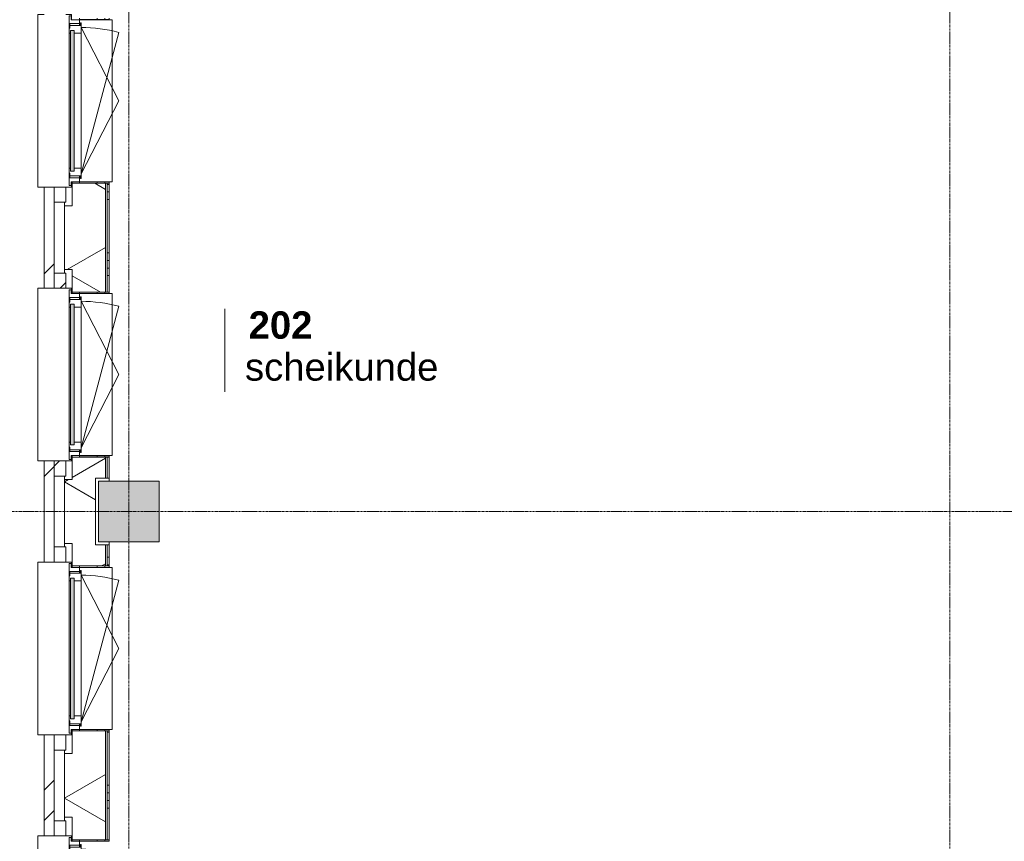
# Model space of a CAD drawing. Header units: millimetres. Extents: x -6115 to 78411, y -6358 to 59618.
# Tile 4 of 99: x -718 to 5758, y 3232 to 8632. Entities that reach past the tile are written whole.
import ezdxf

# ---------------------------------------------------------------- set-up
doc = ezdxf.new("R2010")
doc.units = ezdxf.units.MM
doc.linetypes.add('stramien', pattern=[22.225, 12.7, -3.175, 3.175, -3.175])
for name, color, linetype, lineweight in [('00_Algemeen', 7, 'Continuous', 35), ('05_Bouwplaatsvoorzieningen', 7, 'Continuous', 9), ('22_Metselwerk', 7, 'Continuous', 9), ('25_Metaalconstructiewerk', 7, 'Continuous', 9), ('30_Kozijnen-ramen-deuren', 7, 'Continuous', 9), ('42_Dekvloeren en vloersystemen', 7, 'Continuous', 9)]:
    doc.layers.add(name, color=color, linetype=linetype, lineweight=lineweight)
doc.styles.add('Arial_1', font='arial.ttf', dxfattribs={"height": 180})
doc.styles.add('Arial_B', font='arialbd.ttf', dxfattribs={"height": 180})
pattern_1 = [(45, (400, -3e-13), (-565.685, 565.685), []), (45, (600, -4e-13), (-565.685, 565.685), [])]

# ---------------------------------------------------------------- blocks, each defined once
blk = doc.blocks.new('Direct Shape - 2410-10368 v1 - IFC-model constructie _zonder onderbouw_ _MM21228_-1202395-02 tweede verdieping overzicht')
at = {"layer": '25_Metaalconstructiewerk'}
blk.add_hatch(color=256, dxfattribs=at).paths.add_polyline_path([(-200, -200), (200, -200), (200, 200), (-200, 200), (-200, 5.9)])
for p, q in [((200, 200), (-200, 200)), ((-200, 200), (-200, -200)), ((200, -200), (200, 200)), ((-200, -200), (200, -200))]:
    blk.add_line(p, q, dxfattribs=at)
blk = doc.blocks.new('Direct Shape - NLRS_28_SC_TLB_kolom vierkant prefab_gen_AT_kolom vierkant_gen_lxb 400x400_800366-1202410-02 tweede verdieping overzicht')
blk.add_blockref('Direct Shape - 2410-10368 v1 - IFC-model constructie _zonder onderbouw_ _MM21228_-1202395-02 tweede verdieping overzicht', (0, 0))
blk = doc.blocks.new('2410-10368 v1 - IFC-model constructie _zonder onderbouw_ _MM21228__ifc-1-02 tweede verdieping overzicht')
at = {"layer": '25_Metaalconstructiewerk', "lineweight": 9}
blk.add_blockref('Direct Shape - NLRS_28_SC_TLB_kolom vierkant prefab_gen_AT_kolom vierkant_gen_lxb 400x400_800366-1202410-02 tweede verdieping overzicht', (0, 5400), dxfattribs=at)
blk = doc.blocks.new('31_AEE_kozijnen_KA1_CS77 - AEE_CS 77_Raam merk A1-6832846-02 tweede verdieping overzicht')
at = {"layer": '30_Kozijnen-ramen-deuren', "true_color": 0xcccccc}
blk.add_hatch(color=254, dxfattribs=at).paths.add_polyline_path([(-462.5, -231.3), (462.5, -231.3), (462.5, -207.3), (-462.5, -207.3)])
at = {"layer": '30_Kozijnen-ramen-deuren'}
for p, q in [((-481.5, -199.5), (-557.5, -199.5)), ((-557.5, -199.5), (-557.5, -212.3)), ((-557.5, -212.3), (-532.5, -212.3)), ((-532.5, -212.3), (-532.5, -267.5)), ((-506.5, -203.3), (-481.5, -203.3)), ((-506.5, -267.5), (-506.5, -203.3)), ((-494.5, -203.8), (-494.5, -272.5)), ((-476.5, -203.8), (-494.5, -203.8)), ((-481.5, -199.5), (-476.5, -199.5)), ((-481.5, -203.3), (-481.5, -199.5)), ((-476.5, -203.3), (-481.5, -203.3)), ((-443.5, -199.5), (-476.5, -199.5)), ((-476.5, -199.5), (-476.5, -203.8)), ((-462.5, -231.3), (-462.5, -207.3)), ((-462.5, -231.3), (-462.5, -207.3)), ((-462.5, -207.3), (462.5, -207.3)), ((462.5, -231.3), (-462.5, -231.3)), ((443.5, -199.5), (-443.5, -199.5)), ((-443.5, -207.3), (-443.5, -199.5)), ((-443.5, -276.5), (-443.5, -231.3)), ((443.5, -199.5), (443.5, -207.3)), ((476.5, -199.5), (443.5, -199.5)), ((443.5, -231.3), (443.5, -276.5)), ((462.5, -207.3), (462.5, -231.3)), ((462.5, -231.3), (462.5, -207.3)), ((476.5, -199.5), (481.5, -199.5)), ((476.5, -203.8), (476.5, -199.5)), ((481.5, -203.3), (476.5, -203.3)), ((494.5, -203.8), (476.5, -203.8)), ((481.5, -199.5), (481.5, -203.3)), ((557.5, -199.5), (481.5, -199.5)), ((481.5, -203.3), (506.5, -203.3)), ((494.5, -272.5), (494.5, -203.8)), ((506.5, -203.3), (506.5, -267.5)), ((532.5, -267.5), (532.5, -212.3)), ((532.5, -212.3), (557.5, -212.3)), ((557.5, -212.3), (557.5, -199.5)), ((-532.5, -267.5), (-506.5, -267.5)), ((-494.5, -272.5), (-511.5, -272.5)), ((-511.5, -272.5), (-511.5, -276.5)), ((-511.5, -276.5), (-443.5, -276.5)), ((-494.5, -267.5), (-506.5, -267.5)), ((-481.5, -276.5), (0, -525.7)), ((-481.5, -276.5), (448.7, -525.7)), ((443.5, -276.5), (-443.5, -276.5)), ((0, -525.7), (481.5, -276.5)), ((443.5, -276.5), (511.5, -276.5)), ((506.5, -267.5), (494.5, -267.5)), ((511.5, -272.5), (494.5, -272.5)), ((506.5, -267.5), (532.5, -267.5)), ((511.5, -276.5), (511.5, -272.5))]:
    blk.add_line(p, q, dxfattribs=at)
blk.add_arc((-481.5, -276.5), 963, 345, 360, dxfattribs=at)
blk = doc.blocks.new('31_AEE_DAI_Dagkant_Interieur - Zonder Onderkant-V77-02 tweede verdieping overzicht')
at = {"layer": '05_Bouwplaatsvoorzieningen'}
h = blk.add_hatch(dxfattribs=at)
h.set_pattern_fill('FP_192', color=256, style=0, pattern_type=2)
h.set_pattern_definition([(0, (-6300, -791.5), (0, 500), []), (0, (-6300, -841.5), (0, 500), []), (0, (-6300, -891.5), (0, 500), []), (0, (-6300, -941.5), (0, 500), [])])
h.paths.add_polyline_path([(-542.5, -449), (-542.5, -461.5), (-533, -461.5), (-533, -267.5), (-542.5, -267.5), (-542.5, -437)])
h.paths.add_polyline_path([(533, -437), (533, -461.5), (542.5, -461.5), (542.5, -267.5), (533, -267.5), (533, -328.2)])
for p, q in [((-533, -267.5), (-542.5, -267.5)), ((-533, -461.5), (-533, -267.5)), ((533, -267.5), (533, -461.5)), ((542.5, -267.5), (533, -267.5)), ((-542.5, -461.5), (-533, -461.5)), ((533, -461.5), (542.5, -461.5))]:
    blk.add_line(p, q, dxfattribs=at)
blk = doc.blocks.new('31_AEE_DAI_Dagkant_Interieur - Zonder Onderkant-V78-02 tweede verdieping overzicht')
at = {"layer": '05_Bouwplaatsvoorzieningen'}
h = blk.add_hatch(dxfattribs=at)
h.set_pattern_fill('FP_193', color=256, style=0, pattern_type=2)
h.set_pattern_definition([(0, (-8100, -791.5), (0, 500), []), (0, (-8100, -841.5), (0, 500), []), (0, (-8100, -891.5), (0, 500), []), (0, (-8100, -941.5), (0, 500), [])])
h.paths.add_polyline_path([(-542.5, -437), (-542.5, -461.5), (-533, -461.5), (-533, -267.5), (-542.5, -267.5), (-542.5, -328.2)])
h.paths.add_polyline_path([(533, -267.5), (533, -461.5), (542.5, -461.5), (542.5, -267.5)])
for p, q in [((-533, -267.5), (-542.5, -267.5)), ((-533, -461.5), (-533, -267.5)), ((533, -267.5), (533, -461.5)), ((542.5, -267.5), (533, -267.5)), ((-542.5, -461.5), (-533, -461.5)), ((533, -461.5), (542.5, -461.5))]:
    blk.add_line(p, q, dxfattribs=at)
blk = doc.blocks.new('42_AEE_VE_vensterbank - Standaard-6843292-02 tweede verdieping overzicht')
at = {"layer": '05_Bouwplaatsvoorzieningen'}
for p, q in [((-532.5, -482.5), (-532.5, -267.5)), ((532.5, -267.5), (532.5, -482.5)), ((-532.5, -482.5), (532.5, -482.5))]:
    blk.add_line(p, q, dxfattribs=at)
blk = doc.blocks.new('31_AEE_DAI_Dagkant_Interieur - Zonder Onderkant-V81-02 tweede verdieping overzicht')
at = {"layer": '05_Bouwplaatsvoorzieningen'}
h = blk.add_hatch(dxfattribs=at)
h.set_pattern_fill('FP_196', color=256, style=0, pattern_type=2)
h.set_pattern_definition([(0, (-2700, -791.5), (0, 500), []), (0, (-2700, -841.5), (0, 500), []), (0, (-2700, -891.5), (0, 500), []), (0, (-2700, -941.5), (0, 500), [])])
h.paths.add_polyline_path([(-542.5, -267.5), (-542.5, -461.5), (-533, -461.5), (-533.3, -267.5)])
h.paths.add_polyline_path([(533, -461.5), (542.5, -461.5), (542.5, -267.5), (533, -267.5), (533, -449)])
for p, q in [((-533, -267.5), (-542.5, -267.5)), ((-533, -461.5), (-533, -267.5)), ((533, -267.5), (533, -461.5)), ((542.5, -267.5), (533, -267.5)), ((-542.5, -461.5), (-533, -461.5)), ((533, -461.5), (542.5, -461.5))]:
    blk.add_line(p, q, dxfattribs=at)
blk = doc.blocks.new('31_AEE_DAI_Dagkant_Interieur - Zonder Onderkant-V82-02 tweede verdieping overzicht')
at = {"layer": '05_Bouwplaatsvoorzieningen'}
h = blk.add_hatch(dxfattribs=at)
h.set_pattern_fill('FP_197', color=256, style=0, pattern_type=2)
h.set_pattern_definition([(0, (-4500, -791.5), (0, 500), []), (0, (-4500, -841.5), (0, 500), []), (0, (-4500, -891.5), (0, 500), []), (0, (-4500, -941.5), (0, 500), [])])
h.paths.add_polyline_path([(-542.5, -267.5), (-542.5, -461.5), (-533, -461.5), (-533, -267.5)])
h.paths.add_polyline_path([(533, -461.5), (542.5, -461.5), (542.5, -267.5), (533, -267.5), (533, -449)])
for p, q in [((-533, -267.5), (-542.5, -267.5)), ((-533, -461.5), (-533, -267.5)), ((533, -267.5), (533, -461.5)), ((542.5, -267.5), (533, -267.5)), ((-542.5, -461.5), (-533, -461.5)), ((533, -461.5), (542.5, -461.5))]:
    blk.add_line(p, q, dxfattribs=at)
blk = doc.blocks.new('21_AEE_WA_lekdorpel - 21_AEE_WA_lekdorpel-V198-02 tweede verdieping overzicht')
at = {"layer": '05_Bouwplaatsvoorzieningen'}
for p, q in [((-567.5, -34.5), (-567.5, 8)), ((-567.5, 8), (567.5, 8)), ((567.5, 8), (567.5, -34.5)), ((-567.5, -213), (-567.5, -176.5)), ((567.5, -176.5), (567.5, -213)), ((-567.5, -215), (-567.5, -213)), ((-533.3, -213), (-567.5, -213)), ((-533.3, -215), (-567.5, -215)), ((567.5, -213), (532.5, -213)), ((567.5, -215), (532.5, -215)), ((567.5, -213), (567.5, -215))]:
    blk.add_line(p, q, dxfattribs=at)
blk = doc.blocks.new('21_AEE_WA_lekdorpel - 21_AEE_WA_lekdorpel-V195-02 tweede verdieping overzicht')
at = {"layer": '05_Bouwplaatsvoorzieningen'}
for p, q in [((-567.5, -34.5), (-567.5, 8)), ((-567.5, 8), (567.5, 8)), ((567.5, 8), (567.5, -34.5)), ((-567.5, -213), (-567.5, -176.5)), ((567.5, -176.5), (567.5, -213)), ((-567.5, -215), (-567.5, -213)), ((-532.5, -213), (-567.5, -213)), ((-532.5, -215), (-567.5, -215)), ((567.5, -213), (532.5, -213)), ((567.5, -215), (532.5, -215)), ((567.5, -213), (567.5, -215))]:
    blk.add_line(p, q, dxfattribs=at)
blk = doc.blocks.new('00_AEE_tag_ruimte_klein - Naam _ nummer-752176-02 tweede verdieping overzicht')
at = {"layer": '00_Algemeen', "lineweight": 9}
for p, q in [((-8.061, 7.172), (-8.061, 4.245)), ((-8.061, 4.468), (-8.061, 1.718))]:
    blk.add_line(p, q, dxfattribs=at)

msp = doc.modelspace()

# ---------------------------------------------------------------- hatches: boundary and pattern name
at = {"layer": '22_Metselwerk'}
h = msp.add_hatch(dxfattribs=at)
h.set_pattern_fill('FP_173', color=256, angle=45, style=0, pattern_type=2)
h.set_pattern_definition(pattern_1)
h.paths.add_polyline_path([(-557, -557.5), (-491, -557.5), (-491.5, 332.5), (-557, 332.5), (-557, -51.7)])
h.paths.add_polyline_path([(-491.5, 1467.5), (-491.5, 2132.5), (-557, 2132.5), (-557, 1467.5)])
h.paths.add_polyline_path([(-557, 3267.5), (-491.5, 3267.5), (-491.5, 3932.5), (-557, 3932.5), (-557, 3275.8)])
h.paths.add_polyline_path([(-491.5, 5067.5), (-491.5, 5732.5), (-557, 5732.5), (-557, 5067.5)])
h.paths.add_polyline_path([(-491.5, 6867.5), (-491.5, 7532.5), (-557, 7532.5), (-557, 6867.5)])
h.paths.add_polyline_path([(-491.5, 8667.5), (-491.5, 9332.5), (-557, 9332.5), (-557, 8667.5)])
h.paths.add_polyline_path([(-557, 10467.5), (-491.5, 10467.5), (-491.5, 11132.5), (-557, 11132.5), (-557, 10485.4)])
h.paths.add_polyline_path([(-491.5, 12267.5), (-491.5, 12932.5), (-557, 12932.5), (-557, 12267.5)])
h.paths.add_polyline_path([(-491.5, 14067.5), (-491.5, 14732.5), (-557, 14732.5), (-557, 14067.5)])
h.paths.add_polyline_path([(-491.5, 15867.5), (-491.5, 16532.5), (-557, 16532.5), (-557, 15867.5)])
h.paths.add_polyline_path([(-557, 17667.5), (-491.5, 17667.5), (-491.5, 18332.5), (-557, 18332.5), (-557, 17695)])
h.paths.add_polyline_path([(-491.5, 19467.5), (-491.5, 20132.5), (-557, 20132.5), (-557, 19467.5)])
h.paths.add_polyline_path([(-491.5, 21267.5), (-491.5, 21932.5), (-557, 21932.5), (-557, 21267.5)])
h.paths.add_polyline_path([(-491.5, 23067.5), (-491.5, 23732.5), (-557, 23732.5), (-557, 23067.5)])
h.paths.add_polyline_path([(-491.5, 24867.5), (-491.5, 25532.5), (-557, 25532.5), (-557, 24867.5)])
h.paths.add_polyline_path([(-557, 26667.5), (-491.5, 26667.5), (-491.5, 27332.5), (-557, 27332.5), (-557, 27123)])
h.paths.add_polyline_path([(-557, 28467.5), (-491.5, 28467.5), (-491.5, 29132.5), (-557, 29132.5), (-557, 28786.7)])
h.paths.add_polyline_path([(-557, 30267.5), (-491.5, 30267.5), (-491.5, 30932.5), (-557, 30932.5), (-557, 30450.5)])
h.paths.add_polyline_path([(-491.5, 32067.5), (-491.5, 32732.5), (-557, 32732.5), (-557, 32067.5)])
h.paths.add_polyline_path([(-491.5, 33867.5), (-491.5, 34532.5), (-557, 34532.5), (-557, 33867.5)])
h.paths.add_polyline_path([(-491.5, 35667.5), (-491.5, 36332.5), (-557, 36332.5), (-557, 35667.5)])
h.paths.add_polyline_path([(-557, 37467.5), (-491.5, 37467.5), (-491.5, 38132.5), (-557, 38132.5), (-557, 37660.1)])
h.paths.add_polyline_path([(-491.5, 39267.5), (-491.5, 39932.5), (-557, 39932.5), (-557, 39267.5)])
h.paths.add_polyline_path([(-557, 41067.5), (-491.5, 41067.5), (-491.5, 41732.5), (-557, 41732.5), (-557, 41542.2)])
h.paths.add_polyline_path([(-557, 42867.5), (-491.5, 42867.5), (-491.5, 43532.5), (-557, 43532.5), (-557, 43205.9)])
h.paths.add_polyline_path([(-491.5, 44667.5), (-491.5, 45332.5), (-557, 45332.5), (-557, 44667.5)])
h.paths.add_polyline_path([(-491.5, 46467.5), (-491.5, 47132.5), (-557, 47132.5), (-557, 46467.5)])
h.paths.add_polyline_path([(-557, 48267.5), (-491.5, 48267.5), (-491, 49157), (-557, 49157), (-557, 48751.8)])
h = msp.add_hatch(dxfattribs=at)
h.set_pattern_fill('FP_172', color=256, angle=60, style=0, pattern_type=2)
h.set_pattern_definition([(330, (-424.5, 24300), (300, 519.615), []), (30, (-424.5, 24300), (-300, 519.615), [])])
h.paths.add_polyline_path([(-154.5, -424.5), (-154.5, -220), (-220, -220), (-220, 220), (-154.5, 220), (-154.5, 357.5), (-372.5, 357.5), (-372.5, 210), (-424.5, 210), (-424.5, -424.5)])
h.paths.add_polyline_path([(-372.5, 1442.5), (-154.5, 1442.5), (-154.5, 2157.5), (-372.5, 2157.5), (-372.5, 2010), (-424.5, 2010), (-424.5, 1590), (-372.5, 1590)])
h.paths.add_polyline_path([(-154.5, 3242.5), (-154.5, 3957.5), (-372.5, 3957.5), (-372.5, 3810), (-424.5, 3810), (-424.5, 3390), (-372.5, 3390), (-372.5, 3242.5)])
h.paths.add_polyline_path([(-154.5, 5042.5), (-154.5, 5180), (-220, 5180), (-220, 5620), (-154.5, 5620), (-154.5, 5757.5), (-372.5, 5757.5), (-372.5, 5610), (-424.5, 5610), (-424.5, 5190), (-372.5, 5190), (-372.5, 5042.5), (-263.3, 5042.5)])
h.paths.add_polyline_path([(-154.5, 6842.5), (-154.5, 7557.5), (-372.5, 7557.5), (-372.5, 7410), (-424.5, 7410), (-424.5, 6990), (-372.5, 6990), (-372.5, 6842.5), (-263.3, 6842.5)])
h.paths.add_polyline_path([(-372.5, 8642.5), (-154.5, 8642.5), (-154.5, 9357.5), (-372.5, 9357.5), (-372.5, 9210), (-424.5, 9210), (-424.5, 8790), (-372.5, 8790)])
h.paths.add_polyline_path([(-154.5, 10442.5), (-154.5, 10580), (-220, 10580), (-220, 11020), (-154.5, 11020), (-154.5, 11157.5), (-372.5, 11157.5), (-372.5, 11010), (-424.5, 11010), (-424.5, 10590), (-372.5, 10590), (-372.5, 10442.5)])
h.paths.add_polyline_path([(-372.5, 12242.5), (-154.5, 12242.5), (-154.5, 12957.5), (-372.5, 12957.5), (-372.5, 12810), (-424.5, 12810), (-424.5, 12390), (-372.5, 12390)])
h.paths.add_polyline_path([(-372.5, 14042.5), (-154.5, 14042.5), (-154.5, 14757.5), (-372.5, 14757.5), (-372.5, 14610), (-424.5, 14610), (-424.5, 14190), (-372.5, 14190)])
h.paths.add_polyline_path([(-154.5, 15842.5), (-154.5, 15980), (-220, 15980), (-220, 16420), (-154.5, 16420), (-154.5, 16557.5), (-372.5, 16557.5), (-372.5, 16410), (-424.5, 16410), (-424.5, 15990), (-372.5, 15990), (-372.5, 15842.5), (-263.3, 15842.5)])
h.paths.add_polyline_path([(-154.5, 17642.5), (-154.5, 18357.5), (-372.5, 18357.5), (-372.5, 18210), (-424.5, 18210), (-424.5, 17790), (-372.5, 17790), (-372.5, 17642.5)])
h.paths.add_polyline_path([(-154.5, 19442.5), (-154.5, 20157.5), (-372.5, 20157.5), (-372.5, 20010), (-424.5, 20010), (-424.5, 19590), (-372.5, 19590), (-372.5, 19442.5)])
h.paths.add_polyline_path([(-372.5, 21242.5), (-154.5, 21242.5), (-154.5, 21380), (-220, 21380), (-220, 21820), (-154.5, 21820), (-154.5, 21957.5), (-372.5, 21957.5), (-372.5, 21810), (-424.5, 21810), (-424.5, 21390), (-372.5, 21390)])
h.paths.add_polyline_path([(-154.5, 23042.5), (-154.5, 23757.5), (-372.5, 23757.5), (-372.5, 23610), (-424.5, 23610), (-424.5, 23190), (-372.5, 23190), (-372.5, 23042.5), (-263.3, 23042.5)])
h.paths.add_polyline_path([(-154.5, 24842.5), (-154.5, 25557.5), (-372.5, 25557.5), (-372.5, 25410), (-424.5, 25410), (-424.5, 24990), (-372.5, 24990), (-372.5, 24842.5)])
h.paths.add_polyline_path([(-372.5, 26642.5), (-154.5, 26642.5), (-154.5, 26780), (-220, 26780), (-220, 27220), (-154.5, 27220), (-154.5, 27357.5), (-372.5, 27357.5), (-372.5, 27210), (-424.5, 27210), (-424.5, 26790), (-372.5, 26790)])
h.paths.add_polyline_path([(-372.5, 28442.5), (-154.5, 28442.5), (-154.5, 29157.5), (-372.5, 29157.5), (-372.5, 29010), (-424.5, 29010), (-424.5, 28590), (-372.5, 28590)])
h.paths.add_polyline_path([(-372.5, 30242.5), (-154.5, 30242.5), (-154.5, 30957.5), (-372.5, 30957.5), (-372.5, 30810), (-424.5, 30810), (-424.5, 30390), (-372.5, 30390)])
h.paths.add_polyline_path([(-154.5, 32042.5), (-154.5, 32180), (-220, 32180), (-220, 32620), (-154.5, 32620), (-154.5, 32757.5), (-372.5, 32757.5), (-372.5, 32610), (-424.5, 32610), (-424.5, 32190), (-372.5, 32190), (-372.5, 32042.5)])
h.paths.add_polyline_path([(-372.5, 33842.5), (-154.5, 33842.5), (-154.5, 34557.5), (-372.5, 34557.5), (-372.5, 34410), (-424.5, 34410), (-424.5, 33990), (-372.5, 33990)])
h.paths.add_polyline_path([(-154.5, 35642.5), (-154.5, 36357.5), (-372.5, 36357.5), (-372.5, 36210), (-424.5, 36210), (-424.5, 35790), (-372.5, 35790), (-372.5, 35642.5), (-263.3, 35642.5)])
h.paths.add_polyline_path([(-372.5, 37442.5), (-154.5, 37442.5), (-154.5, 37580), (-220, 37580), (-220, 38020), (-154.5, 38020), (-154.5, 38157.5), (-372.5, 38157.5), (-372.5, 38010), (-424.5, 38010), (-424.5, 37590), (-372.5, 37590)])
h.paths.add_polyline_path([(-154.5, 39242.5), (-154.5, 39957.5), (-372.5, 39957.5), (-372.5, 39810), (-424.5, 39810), (-424.5, 39390), (-372.5, 39390), (-372.5, 39242.5)])
h.paths.add_polyline_path([(-372.5, 41042.5), (-154.5, 41042.5), (-154.5, 41757.5), (-372.5, 41757.5), (-372.5, 41610), (-424.5, 41610), (-424.5, 41190), (-372.5, 41190)])
h.paths.add_polyline_path([(-154.5, 42842.5), (-154.5, 42980), (-220, 42980), (-220, 43420), (-154.5, 43420), (-154.5, 43557.5), (-372.5, 43557.5), (-372.5, 43410), (-424.5, 43410), (-424.5, 42990), (-372.5, 42990), (-372.5, 42842.5), (-263.3, 42842.5)])
h.paths.add_polyline_path([(-372.5, 44642.5), (-154.5, 44642.5), (-154.5, 45357.5), (-372.5, 45357.5), (-372.5, 45210), (-424.5, 45210), (-424.5, 44790), (-372.5, 44790)])
h.paths.add_polyline_path([(-372.5, 46442.5), (-154.5, 46442.5), (-154.5, 47157.5), (-372.5, 47157.5), (-372.5, 47010), (-424.5, 47010), (-424.5, 46590), (-372.5, 46590), (-372.5, 46533.4)])
h.paths.add_polyline_path([(-372.5, 48242.5), (-154.5, 48242.5), (-154.5, 48380), (-220, 48380), (-220, 48820), (-154.5, 48820), (-154.5, 49024.5), (-424.5, 49024.5), (-424.5, 48390), (-372.5, 48390)])
h = msp.add_hatch(dxfattribs=at)
h.set_pattern_fill('FP_171', color=256, angle=90, style=0, pattern_type=2)
h.set_pattern_definition([(1e-13, (-424.5, 24100), (-9e-13, 500), []), (1e-13, (-424.5, 24050), (-9e-13, 500), []), (1e-13, (-424.5, 24000), (-9e-13, 500), []), (1e-13, (-424.5, 23950), (-9e-13, 500), [])])
h.paths.add_polyline_path([(-130, 220), (-130, 357.5), (-142.5, 357.5), (-142.5, 220)])
h.paths.add_polyline_path([(-130, 1442.5), (-130, 2157.5), (-142.5, 2157.5), (-142.5, 1442.5)])
h.paths.add_polyline_path([(-142.5, 3242.5), (-130, 3242.5), (-130, 3957.5), (-142.5, 3957.5), (-142.5, 3275.8)])
h.paths.add_polyline_path([(-130, 5042.5), (-130, 5180), (-142.5, 5180), (-142.5, 5042.5)])
h.paths.add_polyline_path([(-130, 5620), (-130, 5757.5), (-142.5, 5757.5), (-142.5, 5620)])
h.paths.add_polyline_path([(-142.5, 6842.5), (-130, 6842.5), (-130, 7557.5), (-142.5, 7557.5), (-142.5, 7157.9)])
h.paths.add_polyline_path([(-130, 8642.5), (-130, 9357.5), (-142.5, 9357.5), (-142.5, 8642.5)])
h.paths.add_polyline_path([(-130, 10442.5), (-130, 10580), (-142.5, 10580), (-142.5, 10442.5)])
h.paths.add_polyline_path([(-130, 11020), (-130, 11157.5), (-142.5, 11157.5), (-142.5, 11020)])
h.paths.add_polyline_path([(-130, 12242.5), (-130, 12957.5), (-142.5, 12957.5), (-142.5, 12242.5)])
h.paths.add_polyline_path([(-130, 14042.5), (-130, 14757.5), (-142.5, 14757.5), (-142.5, 14042.5)])
h.paths.add_polyline_path([(-142.5, 15842.5), (-130, 15842.5), (-130, 15980), (-142.5, 15980)])
h.paths.add_polyline_path([(-142.5, 16420), (-130, 16420), (-130, 16557.5), (-142.5, 16557.5)])
h.paths.add_polyline_path([(-130, 17642.5), (-130, 17920), (-142.5, 17920), (-142.5, 17642.5)])
h.paths.add_polyline_path([(-130, 17950), (-130, 18050), (-142.5, 18050), (-142.5, 17950)])
h.paths.add_polyline_path([(-130, 18080), (-130, 18357.5), (-142.5, 18357.5), (-142.5, 18080)])
h.paths.add_polyline_path([(-130, 19442.5), (-130, 20157.5), (-142.5, 20157.5), (-142.5, 19442.5)])
h.paths.add_polyline_path([(-130, 21242.5), (-130, 21380), (-142.5, 21380), (-142.5, 21242.5)])
h.paths.add_polyline_path([(-130, 21820), (-130, 21957.5), (-142.5, 21957.5), (-142.5, 21820)])
h.paths.add_polyline_path([(-142.5, 23042.5), (-130, 23042.5), (-130, 23757.5), (-142.5, 23757.5), (-142.5, 23240.9)])
h.paths.add_polyline_path([(-130, 24842.5), (-130, 25117.5), (-142.5, 25117.5), (-142.5, 24842.5)])
h.paths.add_polyline_path([(-130, 25147.5), (-130, 25247.5), (-142.5, 25247.5), (-142.5, 25147.5)])
h.paths.add_polyline_path([(-142.5, 25277.5), (-130, 25277.5), (-130, 25557.5), (-142.5, 25557.5), (-142.5, 25459.2)])
h.paths.add_polyline_path([(-130, 26642.5), (-130, 26780), (-142.5, 26780), (-142.5, 26642.5)])
h.paths.add_polyline_path([(-130, 27220), (-130, 27357.5), (-142.5, 27357.5), (-142.5, 27220)])
h.paths.add_polyline_path([(-130, 28442.5), (-130, 29157.5), (-142.5, 29157.5), (-142.5, 28442.5)])
h.paths.add_polyline_path([(-130, 30242.5), (-130, 30957.5), (-142.5, 30957.5), (-142.5, 30242.5)])
h.paths.add_polyline_path([(-142.5, 32042.5), (-130, 32042.5), (-130, 32180), (-142.5, 32180), (-142.5, 32114.2)])
h.paths.add_polyline_path([(-130, 32620), (-130, 32757.5), (-142.5, 32757.5), (-142.5, 32620)])
h.paths.add_polyline_path([(-130, 33842.5), (-130, 34557.5), (-142.5, 34557.5), (-142.5, 33842.5)])
h.paths.add_polyline_path([(-142.5, 35642.5), (-130, 35642.5), (-130, 36357.5), (-142.5, 36357.5), (-142.5, 35996.3)])
h.paths.add_polyline_path([(-142.5, 37442.5), (-130, 37442.5), (-130, 37580), (-142.5, 37580)])
h.paths.add_polyline_path([(-142.5, 38020), (-130, 38020), (-130, 38157.5), (-142.5, 38157.5)])
h.paths.add_polyline_path([(-130, 39242.5), (-130, 39957.5), (-142.5, 39957.5), (-142.5, 39242.5)])
h.paths.add_polyline_path([(-142.5, 41042.5), (-130, 41042.5), (-130, 41757.5), (-142.5, 41757.5), (-142.5, 41542.2)])
h.paths.add_polyline_path([(-130, 42842.5), (-130, 42980), (-142.5, 42980), (-142.5, 42842.5)])
h.paths.add_polyline_path([(-142.5, 43420), (-130, 43420), (-130, 43557.5), (-142.5, 43557.5)])
h.paths.add_polyline_path([(-142.5, 44642.5), (-130, 44642.5), (-130, 45357.5), (-142.5, 45357.5), (-142.5, 44869.7)])
h.paths.add_polyline_path([(-130, 46442.5), (-130, 47157.5), (-142.5, 47157.5), (-142.5, 46442.5)])
h.paths.add_polyline_path([(-130, 48242.5), (-130, 48380), (-142.5, 48380), (-142.5, 48242.5)])
h = msp.add_hatch(dxfattribs=at)
h.set_pattern_fill('FP_173', color=256, angle=45, style=0, pattern_type=2)
h.set_pattern_definition(pattern_1)
h.paths.add_polyline_path([(-415, 6867.5), (-415, 6967.5), (-491, 6967.5), (-491, 6867.5)])
h = msp.add_hatch(dxfattribs=at)
h.set_pattern_fill('FP_173', color=256, angle=45, style=0, pattern_type=2)
h.set_pattern_definition(pattern_1)
h.paths.add_polyline_path([(-415, 5632.5), (-415, 5732.5), (-491, 5732.5), (-491, 5632.5)])

# ---------------------------------------------------------------- linework, layer by layer
at = {"layer": '00_Algemeen', "color": 150, "linetype": 'stramien', "lineweight": 9, "true_color": 0x0080ff}
for p, q in [((0, -4950.1), (0, 59018.3)), ((5400, -4950.1), (5400, 59018.3)), ((77811.4, 5400), (-5515.3, 5400))]:
    msp.add_line(p, q, dxfattribs=at)
at = {"layer": '22_Metselwerk'}
for p, q in [((-491.5, 7532.5), (-557, 7532.5)), ((-557, 7532.5), (-557, 6867.5)), ((-491.5, 7410), (-491.5, 7532.5)), ((-491, 6867.5), (-491, 7532.5)), ((-415, 7532.5), (-491, 7532.5)), ((-415, 7432.5), (-415, 7532.5)), ((-372.5, 7557.5), (-372.5, 7567.5)), ((-130, 7557.5), (-154.5, 7557.5)), ((-142.5, 7557.5), (-142.5, 6842.5)), ((-130, 6842.5), (-130, 7557.5)), ((-491, 7410), (-491.5, 7410)), ((-491, 7432.5), (-415, 7432.5)), ((-424.5, 7410), (-424.5, 7432.5)), ((-491.5, 6867.5), (-491.5, 6990)), ((-491.5, 6990), (-491, 6990)), ((-415, 6967.5), (-491, 6967.5)), ((-424.5, 6967.5), (-424.5, 6990)), ((-415, 6867.5), (-415, 6967.5)), ((-557, 6867.5), (-491.5, 6867.5)), ((-491, 6867.5), (-415, 6867.5)), ((-372.5, 6832.5), (-372.5, 6842.5)), ((-154.5, 6842.5), (-130, 6842.5)), ((-372.5, 5757.5), (-372.5, 5767.5)), ((-491.5, 5732.5), (-557, 5732.5)), ((-557, 5732.5), (-557, 5067.5)), ((-491.5, 5610), (-491.5, 5732.5)), ((-491, 5067.5), (-491, 5732.5)), ((-415, 5732.5), (-491, 5732.5)), ((-415, 5632.5), (-415, 5732.5)), ((-130, 5757.5), (-154.5, 5757.5)), ((-142.5, 5757.5), (-142.5, 5620)), ((-130, 5620), (-130, 5757.5)), ((-491, 5610), (-491.5, 5610)), ((-491, 5632.5), (-415, 5632.5)), ((-424.5, 5610), (-424.5, 5632.5)), ((-154.5, 5620), (-130, 5620)), ((-491.5, 5067.5), (-491.5, 5190)), ((-491.5, 5190), (-491, 5190)), ((-424.5, 5167.5), (-424.5, 5190)), ((-415, 5167.5), (-491, 5167.5)), ((-415, 5067.5), (-415, 5167.5)), ((-130, 5180), (-154.5, 5180)), ((-142.5, 5180), (-142.5, 5042.5)), ((-130, 5042.5), (-130, 5180)), ((-557, 5067.5), (-491.5, 5067.5)), ((-491, 5067.5), (-415, 5067.5)), ((-372.5, 5032.5), (-372.5, 5042.5)), ((-154.5, 5042.5), (-130, 5042.5)), ((-372.5, 3957.5), (-372.5, 3967.5)), ((-130, 3957.5), (-154.5, 3957.5)), ((-142.5, 3957.5), (-142.5, 3242.5)), ((-130, 3242.5), (-130, 3957.5)), ((-491.5, 3932.5), (-557, 3932.5)), ((-557, 3932.5), (-557, 3267.5)), ((-491.5, 3810), (-491.5, 3932.5)), ((-491, 3267.5), (-491, 3932.5)), ((-415, 3932.5), (-491, 3932.5)), ((-415, 3832.5), (-415, 3932.5)), ((-491, 3832.5), (-415, 3832.5)), ((-424.5, 3810), (-424.5, 3832.5)), ((-491, 3810), (-491.5, 3810)), ((-491.5, 3267.5), (-491.5, 3390)), ((-491.5, 3390), (-491, 3390)), ((-415, 3367.5), (-491, 3367.5)), ((-424.5, 3367.5), (-424.5, 3390)), ((-415, 3267.5), (-415, 3367.5)), ((-557, 3267.5), (-491.5, 3267.5)), ((-491, 3267.5), (-415, 3267.5)), ((-372.5, 3232.5), (-372.5, 3242.5)), ((-154.5, 3242.5), (-130, 3242.5))]:
    msp.add_line(p, q, dxfattribs=at)
at = {"layer": '22_Metselwerk', "lineweight": 18}
for p, q in [((-154.5, 7557.5), (-372.5, 7557.5)), ((-372.5, 7557.5), (-372.5, 7410)), ((-154.5, 7557.5), (-154.5, 6842.5)), ((-372.5, 7410), (-424.5, 7410)), ((-424.5, 7410), (-424.5, 6990)), ((-424.5, 6990), (-372.5, 6990)), ((-372.5, 6990), (-372.5, 6842.5)), ((-372.5, 6842.5), (-154.5, 6842.5)), ((-154.5, 5757.5), (-372.5, 5757.5)), ((-372.5, 5757.5), (-372.5, 5610)), ((-154.5, 5757.5), (-154.5, 5620)), ((-372.5, 5610), (-424.5, 5610)), ((-424.5, 5610), (-424.5, 5190)), ((-220, 5180), (-220, 5620)), ((-220, 5620), (-154.5, 5620)), ((-424.5, 5190), (-372.5, 5190)), ((-372.5, 5190), (-372.5, 5042.5)), ((-154.5, 5180), (-220, 5180)), ((-154.5, 5180), (-154.5, 5042.5)), ((-372.5, 5042.5), (-154.5, 5042.5)), ((-154.5, 3957.5), (-372.5, 3957.5)), ((-372.5, 3957.5), (-372.5, 3810)), ((-154.5, 3957.5), (-154.5, 3242.5)), ((-372.5, 3810), (-424.5, 3810)), ((-424.5, 3810), (-424.5, 3390)), ((-424.5, 3390), (-372.5, 3390)), ((-372.5, 3390), (-372.5, 3242.5)), ((-372.5, 3242.5), (-154.5, 3242.5))]:
    msp.add_line(p, q, dxfattribs=at)
at = {"layer": '42_Dekvloeren en vloersystemen'}
for p, q in [((-130, 5620), (-130, 5600)), ((-130, 5200), (-130, 5180))]:
    msp.add_line(p, q, dxfattribs=at)

# ---------------------------------------------------------------- block references
at = {"lineweight": 5}
msp.add_blockref('2410-10368 v1 - IFC-model constructie _zonder onderbouw_ _MM21228__ifc-1-02 tweede verdieping overzicht', (0, 0), dxfattribs=at)
at = {"layer": '00_Algemeen', "lineweight": 9, "xscale": 99.99999999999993, "yscale": 99.99999999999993, "zscale": 99.99999999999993}
msp.add_blockref('00_AEE_tag_ruimte_klein - Naam _ nummer-752176-02 tweede verdieping overzicht', (1436.2, 6015.7), dxfattribs=at)
at = {"layer": '05_Bouwplaatsvoorzieningen'}
for name, p, rotation in [('21_AEE_WA_lekdorpel - 21_AEE_WA_lekdorpel-V195-02 tweede verdieping overzicht', (-591.5, 8100), 90.0000000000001), ('31_AEE_DAI_Dagkant_Interieur - Zonder Onderkant-V78-02 tweede verdieping overzicht', (-591.5, 8100), 90.0000000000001), ('42_AEE_VE_vensterbank - Standaard-6843292-02 tweede verdieping overzicht', (-591.5, 8100), 89.99999999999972), ('21_AEE_WA_lekdorpel - 21_AEE_WA_lekdorpel-V195-02 tweede verdieping overzicht', (-591.5, 6300), 90.0000000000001), ('31_AEE_DAI_Dagkant_Interieur - Zonder Onderkant-V77-02 tweede verdieping overzicht', (-591.5, 6300), 90.0000000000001), ('42_AEE_VE_vensterbank - Standaard-6843292-02 tweede verdieping overzicht', (-591.5, 6300), 89.99999999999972), ('21_AEE_WA_lekdorpel - 21_AEE_WA_lekdorpel-V195-02 tweede verdieping overzicht', (-591.5, 4500), 90.0000000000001), ('31_AEE_DAI_Dagkant_Interieur - Zonder Onderkant-V82-02 tweede verdieping overzicht', (-591.5, 4500), 90.0000000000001), ('42_AEE_VE_vensterbank - Standaard-6843292-02 tweede verdieping overzicht', (-591.5, 4500), 89.99999999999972), ('21_AEE_WA_lekdorpel - 21_AEE_WA_lekdorpel-V198-02 tweede verdieping overzicht', (-591.5, 2700), 90.0000000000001), ('31_AEE_DAI_Dagkant_Interieur - Zonder Onderkant-V81-02 tweede verdieping overzicht', (-591.5, 2700), 90.0000000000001)]:
    msp.add_blockref(name, p, dxfattribs=dict(at, rotation=rotation))
at = {"layer": '30_Kozijnen-ramen-deuren', "rotation": 90.0000000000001}
for p in [(-591.5, 8100), (-591.5, 6300), (-591.5, 4500), (-591.5, 2700)]:
    msp.add_blockref('31_AEE_kozijnen_KA1_CS77 - AEE_CS 77_Raam merk A1-6832846-02 tweede verdieping overzicht', p, dxfattribs=at)

# ---------------------------------------------------------------- texts
at = {"layer": '00_Algemeen', "lineweight": 9, "char_height": 180, "attachment_point": 1}
for s, insert, width, style in [('202', (787.5, 6715.7), 505.063, 'Arial_B'), ('scheikunde', (763.6, 6440.2), 1499.156, 'Arial_1')]:
    msp.add_mtext(s, dxfattribs=dict(at, insert=insert, width=width, style=style))

doc.saveas('drawing.dxf')
